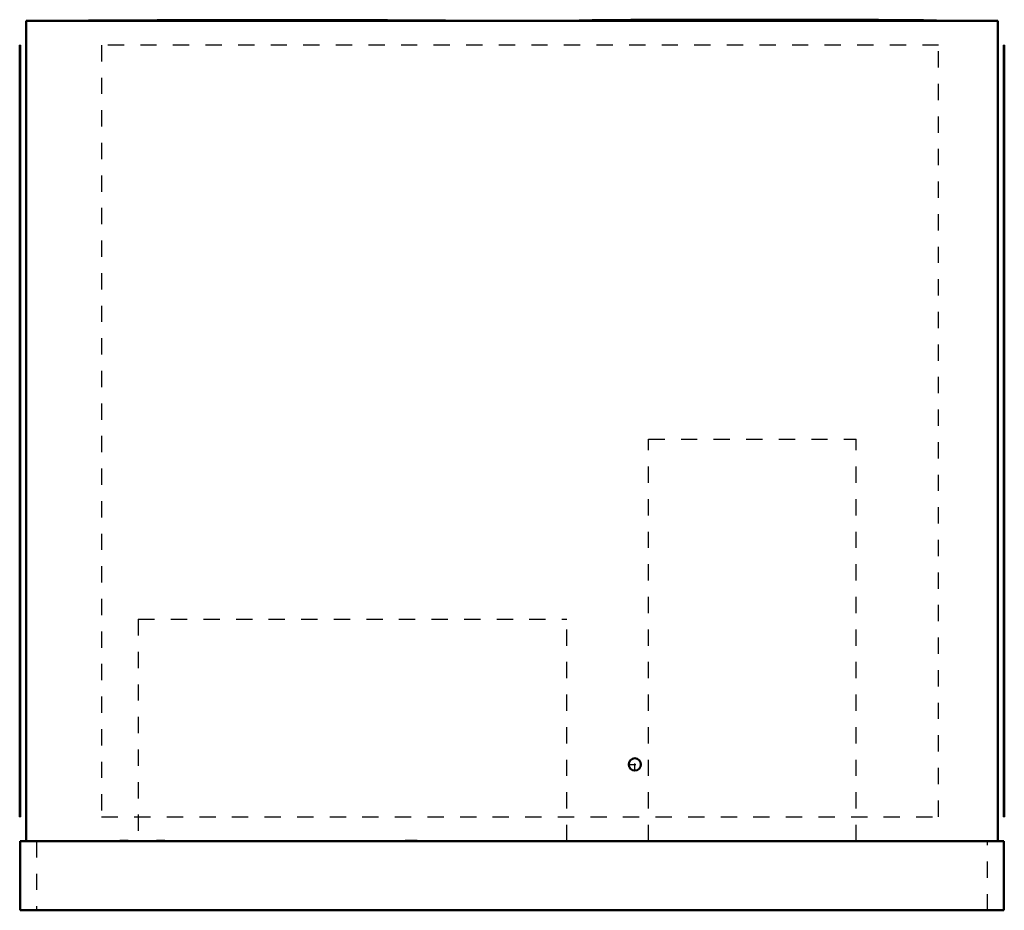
# Model space of a CAD drawing. Header units: inches. Extents: x -30.2 to 30.2, y 0 to 54.7.
import ezdxf

# ---------------------------------------------------------------- set-up
doc = ezdxf.new("R2010")
doc.units = ezdxf.units.IN
doc.header["$MEASUREMENT"] = 0
doc.linetypes.add('Center', pattern=[1.5, 0.45, -0.5, 0.05, -0.5])
doc.linetypes.add('Dashed', pattern=[2, 1, -1])
for name, color, linetype, lineweight in [('AM_0', 7, 'Continuous', 50), ('AM_4', 3, 'Continuous', 25), ('AM_7', 7, 'Center', 25), ('AM_9', 6, 'Dashed', 25)]:
    doc.layers.add(name, color=color, linetype=linetype, lineweight=lineweight)

# ---------------------------------------------------------------- blocks, each defined once
blk = doc.blocks.new('1_DSG0903DM00001S_PART13_0_in_DSG0903DM00001S_2')
at = {"layer": 'AM_0'}
for p, q in [((-29.8125, 54.625), (29.8125, 54.625)), ((-29.8125, 54.625), (-29.8125, 4.25)), ((29.8125, 54.625), (29.8125, 4.25))]:
    blk.add_line(p, q, dxfattribs=at)
blk = doc.blocks.new('2_DSG0903DM00001S_PART12_0_in_DSG0903DM00001S_2')
at = {"layer": 'AM_9'}
for p, q in [((26.1875, 53.125), (-25.1875, 53.125)), ((-25.1875, 53.125), (-25.1875, 5.75)), ((26.1875, 5.75), (26.1875, 53.125)), ((-25.1875, 5.75), (26.1875, 5.75))]:
    blk.add_line(p, q, dxfattribs=at)
blk = doc.blocks.new('3_DSG0903DM00001S_PART11_0_in_DSG0903DM00001S_2')
at = {"layer": 'AM_0'}
for p, q in [((30.1875, 5.75), (30.1875, 53.125)), ((30.21875, 53.125), (30.1875, 53.125)), ((30.21875, 53.125), (30.21875, 5.75)), ((30.21875, 5.75), (30.1875, 5.75))]:
    blk.add_line(p, q, dxfattribs=at)
blk = doc.blocks.new('4_DSG0903DM00001S_PART10_0_in_DSG0903DM00001S_2')
at = {"layer": 'AM_0'}
for points in [[(4.118, 54.629), (4.097, 54.627), (4.095, 54.626), (4.094, 54.625), (4.094, 54.625)], [(15.094, 54.688), (13.647, 54.687), (12.225, 54.685), (10.852, 54.683), (9.554, 54.679), (8.352, 54.674), (7.285, 54.669), (6.349, 54.663), (5.56, 54.656), (4.931, 54.649), (4.567, 54.643), (4.305, 54.637), (4.147, 54.631), (4.118, 54.629)], [(26.094, 54.625), (26.094, 54.625), (26.093, 54.626), (26.09, 54.627), (26.041, 54.631), (25.882, 54.637), (25.62, 54.643), (25.256, 54.649), (24.733, 54.655), (24.093, 54.661), (23.345, 54.666), (22.497, 54.671), (21.559, 54.676), (20.544, 54.679), (18.82, 54.684), (16.985, 54.687), (15.094, 54.688)]]:
    blk.add_lwpolyline(points, dxfattribs=at)
at = {"layer": 'AM_4'}
blk.add_line((15.094, 54.688), (15.094, 54.625), dxfattribs=at)
blk = doc.blocks.new('5_DSG0903DM00001S_PART9_0_in_DSG0903DM00001S_2')
at = {"layer": 'AM_9'}
for p, q in [((-22.9375, 17.875), (3.375, 17.875)), ((-22.9375, 17.875), (-22.9375, 4.25)), ((3.375, 4.25), (3.375, 17.875))]:
    blk.add_line(p, q, dxfattribs=at)
blk = doc.blocks.new('6_DSG0903DM00001S_PART8_0_in_DSG0903DM00001S_2')
at = {"layer": 'AM_9'}
for p, q in [((8.375, 28.9375), (21.125, 28.9375)), ((8.375, 4.25), (8.375, 28.9375)), ((21.125, 4.25), (21.125, 28.9375))]:
    blk.add_line(p, q, dxfattribs=at)
blk = doc.blocks.new('7_DSG0903DM00001S_PART7_0_in_DSG0903DM00001S_2')
at = {"layer": 'AM_0'}
for p, q in [((-30.1875, 4.25), (-30.1875, 0)), ((-30.1875, 4.25), (30.1875, 4.25)), ((30.1875, 0), (30.1875, 4.25)), ((30.1875, 0), (-30.1875, 0))]:
    blk.add_line(p, q, dxfattribs=at)
at = {"layer": 'AM_9'}
for p, q in [((-29.1875, 4.25), (-29.1875, 0)), ((29.1875, 0), (29.1875, 4.25))]:
    blk.add_line(p, q, dxfattribs=at)
blk = doc.blocks.new('8_DSG0903DM00001S_PART6_0_in_DSG0903DM00001S_2')
at = {"layer": 'AM_0'}
blk.add_circle((7.5375, 8.96), 0.375, dxfattribs=at)
at = {"layer": 'AM_7'}
for p, q in [((7.5375, 8.56625), (7.5375, 9.35375)), ((7.14375, 8.96), (7.93125, 8.96))]:
    blk.add_line(p, q, dxfattribs=at)
blk = doc.blocks.new('9_DSG0903DM00001S_PART5_0_in_DSG0903DM00001S_2')
at = {"layer": 'AM_9'}
for p, q in [((-6.5625, 4.3125), (-6.5625, 4.25)), ((-6.5625, 4.3125), (-5.8125, 4.3125)), ((-5.8125, 4.25), (-5.8125, 4.3125))]:
    blk.add_line(p, q, dxfattribs=at)
blk = doc.blocks.new('10_DSG0903DM00001S_PART4_0_in_DSG0903DM00001S_2')
at = {"layer": 'AM_9'}
for p, q in [((-24.0625, 4.3125), (-24.0625, 4.25)), ((-24.0625, 4.3125), (-23.5625, 4.3125)), ((-23.5625, 4.25), (-23.5625, 4.3125))]:
    blk.add_line(p, q, dxfattribs=at)
blk = doc.blocks.new('11_DSG0903DM00001S_PART3_0_in_DSG0903DM00001S_2')
at = {"layer": 'AM_9'}
for p, q in [((-21.8125, 4.3125), (-21.3125, 4.3125)), ((-21.8125, 4.3125), (-21.8125, 4.25)), ((-21.3125, 4.25), (-21.3125, 4.3125))]:
    blk.add_line(p, q, dxfattribs=at)
blk = doc.blocks.new('12_DSG0903DM00001S_PART2_0_in_DSG0903DM00001S_2')
at = {"layer": 'AM_0'}
for points in [[(-26.023, 54.627), (-26.044, 54.626), (-26.046, 54.625), (-26.047, 54.625), (-26.047, 54.625), (-26.047, 54.625)], [(-15.047, 54.656), (-16.494, 54.656), (-17.916, 54.655), (-19.288, 54.654), (-20.587, 54.652), (-21.789, 54.65), (-22.856, 54.647), (-23.791, 54.644), (-24.58, 54.641), (-25.21, 54.637), (-25.573, 54.634), (-25.836, 54.631), (-25.994, 54.628), (-26.023, 54.627)], [(-4.047, 54.625), (-4.047, 54.625), (-4.047, 54.625), (-4.048, 54.626), (-4.05, 54.626), (-4.1, 54.628), (-4.258, 54.631), (-4.521, 54.634), (-4.884, 54.637), (-5.408, 54.64), (-6.047, 54.643), (-6.796, 54.646), (-7.644, 54.648), (-8.581, 54.65), (-9.597, 54.652), (-11.321, 54.654), (-13.156, 54.656), (-15.047, 54.656)]]:
    blk.add_lwpolyline(points, dxfattribs=at)
at = {"layer": 'AM_4'}
blk.add_line((-15.047, 54.625), (-15.047, 54.656), dxfattribs=at)
blk = doc.blocks.new('13_DSG0903DM00001S_PART1_0_in_DSG0903DM00001S_2')
at = {"layer": 'AM_0'}
for p, q in [((-30.1875, 53.125), (-30.21875, 53.125)), ((-30.21875, 5.75), (-30.21875, 53.125)), ((-30.1875, 53.125), (-30.1875, 5.75)), ((-30.1875, 5.75), (-30.21875, 5.75))]:
    blk.add_line(p, q, dxfattribs=at)

msp = doc.modelspace()

# ---------------------------------------------------------------- block references
for name in ['1_DSG0903DM00001S_PART13_0_in_DSG0903DM00001S_2', '12_DSG0903DM00001S_PART2_0_in_DSG0903DM00001S_2', '4_DSG0903DM00001S_PART10_0_in_DSG0903DM00001S_2', '13_DSG0903DM00001S_PART1_0_in_DSG0903DM00001S_2', '2_DSG0903DM00001S_PART12_0_in_DSG0903DM00001S_2', '3_DSG0903DM00001S_PART11_0_in_DSG0903DM00001S_2', '6_DSG0903DM00001S_PART8_0_in_DSG0903DM00001S_2', '5_DSG0903DM00001S_PART9_0_in_DSG0903DM00001S_2', '8_DSG0903DM00001S_PART6_0_in_DSG0903DM00001S_2', '7_DSG0903DM00001S_PART7_0_in_DSG0903DM00001S_2', '10_DSG0903DM00001S_PART4_0_in_DSG0903DM00001S_2', '11_DSG0903DM00001S_PART3_0_in_DSG0903DM00001S_2', '9_DSG0903DM00001S_PART5_0_in_DSG0903DM00001S_2']:
    msp.add_blockref(name, (0, 0))

doc.saveas('drawing.dxf')
